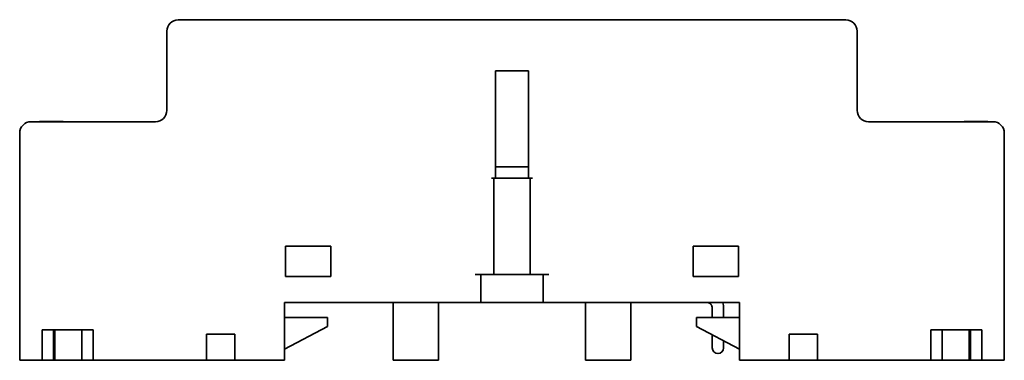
# Model space of a CAD drawing. Header units: millimetres. Extents: x 30 to 186, y 17 to 291.
# Tile 3 of 12: x 99 to 186, y 136 to 166. Entities that reach past the tile are written whole.
import ezdxf

# ---------------------------------------------------------------- set-up
doc = ezdxf.new("R2010")
doc.units = ezdxf.units.MM
doc.layers.add('Visible (ISO)', color=7, linetype='Continuous', lineweight=35)

msp = doc.modelspace()

# ---------------------------------------------------------------- linework, layer by layer
at = {"layer": 'Visible (ISO)'}
for p, q in [((172.453, 165.928), (113.453, 165.928)), ((113.911, 165.928), (113.911, 165.948)), ((113.95, 165.928), (113.95, 165.948)), ((113.95, 165.948), (114.154, 165.948)), ((114.154, 165.928), (114.154, 165.948)), ((114.154, 165.948), (115.956, 165.948)), ((115.956, 165.928), (115.956, 165.948)), ((115.995, 165.928), (115.995, 165.948)), ((123.979, 165.928), (123.979, 165.948)), ((125.999, 165.948), (125.964, 165.948)), ((125.964, 165.928), (125.964, 165.948)), ((125.999, 165.928), (125.999, 165.948)), ((127.627, 165.928), (127.627, 165.948)), ((157.143, 165.928), (157.143, 165.948)), ((157.143, 165.948), (157.628, 165.948)), ((157.628, 165.948), (158.045, 165.948)), ((157.628, 165.928), (157.628, 165.948)), ((158.045, 165.948), (158.048, 165.948)), ((158.045, 165.928), (158.045, 165.948)), ((158.048, 165.948), (158.056, 165.948)), ((158.048, 165.928), (158.048, 165.948)), ((158.056, 165.948), (158.067, 165.948)), ((158.056, 165.928), (158.056, 165.948)), ((158.067, 165.948), (159.413, 165.948)), ((158.067, 165.928), (158.067, 165.948)), ((159.413, 165.948), (159.662, 165.948)), ((159.413, 165.928), (159.413, 165.948)), ((159.662, 165.948), (159.673, 165.948)), ((159.662, 165.928), (159.662, 165.948)), ((159.673, 165.948), (159.68, 165.948)), ((159.673, 165.928), (159.673, 165.948)), ((159.68, 165.948), (159.683, 165.948)), ((159.68, 165.928), (159.68, 165.948)), ((159.683, 165.928), (159.683, 165.948)), ((159.683, 165.948), (159.911, 165.948)), ((159.911, 165.928), (159.911, 165.948)), ((159.991, 165.928), (159.991, 165.948)), ((162.762, 165.948), (159.991, 165.948)), ((162.762, 165.928), (162.762, 165.948)), ((169.907, 165.928), (169.907, 165.948)), ((169.932, 165.948), (170.164, 165.948)), ((169.932, 165.928), (169.932, 165.948)), ((170.164, 165.928), (170.164, 165.948)), ((171.974, 165.928), (171.974, 165.948)), ((171.998, 165.928), (171.998, 165.948)), ((112.453, 164.928), (112.453, 157.928)), ((173.453, 157.928), (173.453, 164.928)), ((141.493, 151.928), (141.493, 161.428)), ((141.493, 161.428), (144.413, 161.428)), ((144.413, 161.428), (144.413, 151.928)), ((111.453, 156.928), (100.453, 156.928)), ((101.211, 156.928), (101.211, 156.948)), ((102.345, 156.928), (102.345, 156.948)), ((102.345, 156.948), (102.365, 156.948)), ((102.365, 156.928), (102.365, 156.948)), ((103.295, 156.928), (103.295, 156.948)), ((185.453, 156.928), (174.453, 156.928)), ((182.911, 156.928), (182.911, 156.948)), ((182.95, 156.948), (183.637, 156.948)), ((182.95, 156.928), (182.95, 156.948)), ((183.637, 156.948), (183.852, 156.948)), ((183.637, 156.928), (183.637, 156.948)), ((183.852, 156.948), (184.95, 156.948)), ((183.852, 156.928), (183.852, 156.948)), ((184.95, 156.928), (184.95, 156.948)), ((184.95, 156.948), (184.956, 156.948)), ((184.956, 156.928), (184.956, 156.948)), ((184.994, 156.928), (184.994, 156.948)), ((99.453, 135.828), (99.453, 155.928)), ((186.453, 135.828), (186.453, 155.928)), ((141.493, 152.928), (144.413, 152.928)), ((141.493, 151.928), (141.146, 151.928)), ((141.346, 143.428), (141.346, 151.928)), ((141.493, 151.928), (144.413, 151.928)), ((144.759, 151.928), (144.413, 151.928)), ((144.559, 151.928), (144.559, 143.428)), ((122.953, 143.228), (122.953, 145.928)), ((122.953, 145.928), (126.953, 145.928)), ((126.953, 143.228), (126.953, 145.928)), ((158.953, 143.228), (158.953, 145.928)), ((158.953, 145.928), (162.953, 145.928)), ((162.953, 143.228), (162.953, 145.928)), ((126.953, 143.228), (122.953, 143.228)), ((139.703, 143.428), (141.146, 143.428)), ((140.203, 140.928), (140.203, 143.428)), ((141.346, 143.428), (141.146, 143.428)), ((144.559, 143.428), (141.346, 143.428)), ((144.759, 143.428), (144.559, 143.428)), ((144.759, 143.428), (146.203, 143.428)), ((145.703, 143.428), (145.703, 140.928)), ((162.953, 143.228), (158.953, 143.228)), ((122.853, 135.828), (122.853, 140.928)), ((122.853, 140.928), (139.703, 140.928)), ((132.453, 140.928), (132.453, 135.828)), ((136.453, 140.928), (136.453, 135.828)), ((140.203, 140.928), (139.703, 140.928)), ((140.203, 140.928), (140.703, 140.928)), ((145.203, 140.928), (140.703, 140.928)), ((145.203, 140.928), (145.703, 140.928)), ((146.203, 140.928), (145.703, 140.928)), ((146.203, 140.928), (163.053, 140.928)), ((149.453, 140.928), (149.453, 135.828)), ((153.453, 140.928), (153.453, 135.828)), ((160.653, 140.428), (160.653, 139.628)), ((161.653, 140.428), (161.653, 139.628)), ((163.053, 140.928), (163.053, 135.828)), ((122.853, 139.628), (126.653, 139.628)), ((126.653, 139.628), (126.653, 138.828)), ((159.253, 139.628), (163.053, 139.628)), ((159.253, 138.828), (159.253, 139.628)), ((101.453, 138.528), (105.953, 138.528)), ((101.453, 138.528), (101.453, 135.828)), ((102.453, 135.828), (102.453, 138.528)), ((102.553, 138.528), (102.553, 135.828)), ((104.953, 138.528), (104.953, 135.828)), ((105.953, 135.828), (105.953, 138.528)), ((126.653, 138.828), (122.853, 136.828)), ((163.053, 136.828), (159.253, 138.828)), ((179.953, 138.528), (184.453, 138.528)), ((179.953, 138.528), (179.953, 135.828)), ((180.953, 135.828), (180.953, 138.528)), ((183.353, 135.828), (183.353, 138.528)), ((183.453, 138.528), (183.453, 135.828)), ((184.453, 135.828), (184.453, 138.528)), ((118.453, 138.128), (115.953, 138.128)), ((115.953, 135.828), (115.953, 138.128)), ((118.453, 138.128), (118.453, 135.828)), ((160.653, 138.092), (160.653, 137.928)), ((160.653, 137.928), (160.653, 136.928)), ((161.653, 136.928), (161.653, 137.565)), ((169.953, 138.128), (167.453, 138.128)), ((167.453, 135.828), (167.453, 138.128)), ((169.953, 138.128), (169.953, 135.828)), ((99.453, 135.828), (101.453, 135.828)), ((101.453, 135.828), (102.453, 135.828)), ((102.553, 135.828), (102.453, 135.828)), ((104.953, 135.828), (102.553, 135.828)), ((104.953, 135.828), (105.953, 135.828)), ((105.953, 135.828), (115.953, 135.828)), ((118.453, 135.828), (115.953, 135.828)), ((118.453, 135.828), (122.853, 135.828)), ((132.453, 135.828), (136.453, 135.828)), ((149.453, 135.828), (153.453, 135.828)), ((163.053, 135.828), (167.453, 135.828)), ((169.953, 135.828), (167.453, 135.828)), ((169.953, 135.828), (179.953, 135.828)), ((179.953, 135.828), (180.953, 135.828)), ((183.353, 135.828), (180.953, 135.828)), ((183.453, 135.828), (183.353, 135.828)), ((183.453, 135.828), (184.453, 135.828)), ((184.453, 135.828), (186.453, 135.828))]:
    msp.add_line(p, q, dxfattribs=at)
for centre, radius, start, end in [((113.453, 164.928), 1, 90, 180), ((172.453, 164.928), 1, 0, 90), ((111.453, 157.928), 1, 270, 0), ((174.453, 157.928), 1, 180, 270), ((100.453, 155.928), 1, 90, 180), ((185.453, 155.928), 1, 0, 90), ((161.153, 136.928), 0.5, 180, 0)]:
    msp.add_arc(centre, radius, start, end, dxfattribs=at)
for points, knots in [([(113.911, 165.948), (113.911, 165.948), (113.915, 165.948), (113.932, 165.948), (113.94, 165.948), (113.95, 165.948)], [-0.05431345, -0.05431345, -0.05431345, -0.05431345, -0.03758207, -0.03758207, -0.02814561, -0.02814561, -0.02814561, -0.02814561]), ([(115.956, 165.948), (115.96, 165.948), (115.964, 165.948), (115.98, 165.948), (115.995, 165.948), (115.995, 165.948)], [-0.04425883, -0.04425883, -0.04425883, -0.04425883, -0.03483392, -0.03483392, 0, 0, 0, 0]), ([(159.911, 165.948), (159.921, 165.948), (159.931, 165.948), (159.956, 165.948), (159.973, 165.948), (159.991, 165.948)], [-0.05542019, -0.05542019, -0.05542019, -0.05542019, -0.04798675, -0.04798675, -0.03584306, -0.03584306, -0.03584306, -0.03584306]), ([(169.907, 165.948), (169.907, 165.948), (169.912, 165.948), (169.924, 165.948), (169.928, 165.948), (169.932, 165.948)], [-0.08448917, -0.08448917, -0.08448917, -0.08448917, -0.07448725, -0.07448725, -0.07136073, -0.07136073, -0.07136073, -0.07136073]), ([(170.164, 165.948), (170.235, 165.948), (170.326, 165.948), (170.463, 165.948), (170.546, 165.948), (170.682, 165.948)], [-0.1151932, -0.1151932, -0.1151932, -0.1151932, -0.0553783, -0.0553783, 0, 0, 0, 0]), ([(170.682, 165.948), (170.737, 165.948), (170.793, 165.948), (170.876, 165.948), (170.939, 165.948), (171.024, 165.948)], [-0.09709578, -0.09709578, -0.09709578, -0.09709578, -0.029223, -0.029223, 0, 0, 0, 0]), ([(171.024, 165.948), (171.082, 165.948), (171.143, 165.948), (171.242, 165.948), (171.314, 165.948), (171.424, 165.948)], [-0.09468811, -0.09468811, -0.09468811, -0.09468811, -0.03310215, -0.03310215, 0, 0, 0, 0]), ([(171.424, 165.948), (171.467, 165.948), (171.51, 165.948), (171.591, 165.948), (171.629, 165.948), (171.724, 165.948), (171.776, 165.948), (171.855, 165.948), (171.897, 165.948), (171.962, 165.948), (171.974, 165.948), (171.974, 165.948)], [-0.1259782, -0.1259782, -0.1259782, -0.1259782, -0.1047253, -0.1047253, -0.0851389, -0.0851389, -0.0533083, -0.0533083, -0.0280311, -0.0280311, 0, 0, 0, 0]), ([(101.211, 156.948), (101.211, 156.948), (101.215, 156.948), (101.235, 156.948), (101.25, 156.948), (101.301, 156.948), (101.342, 156.948), (101.395, 156.948)], [-0.05431345, -0.05431345, -0.05431345, -0.05431345, -0.03758207, -0.03758207, -0.02222544, -0.02222544, 0, 0, 0, 0]), ([(101.395, 156.948), (101.454, 156.948), (101.522, 156.948), (101.644, 156.948), (101.727, 156.948), (101.846, 156.948)], [-0.09365566, -0.09365566, -0.09365566, -0.09365566, -0.03580663, -0.03580663, 0, 0, 0, 0]), ([(101.846, 156.948), (101.893, 156.948), (101.942, 156.948), (102.015, 156.948), (102.054, 156.948), (102.144, 156.948), (102.183, 156.948), (102.216, 156.948)], [-0.05807597, -0.05807597, -0.05807597, -0.05807597, -0.03031514, -0.03031514, -0.01432882, -0.01432882, 0, 0, 0, 0]), ([(102.216, 156.948), (102.253, 156.948), (102.283, 156.948), (102.321, 156.948), (102.336, 156.948), (102.345, 156.948)], [-0.03040014, -0.03040014, -0.03040014, -0.03040014, -0.01417411, -0.01417411, 0, 0, 0, 0]), ([(102.365, 156.948), (102.375, 156.948), (102.391, 156.948), (102.439, 156.948), (102.469, 156.948), (102.556, 156.948), (102.604, 156.948), (102.697, 156.948), (102.753, 156.948), (102.812, 156.948)], [-0.04748843, -0.04748843, -0.04748843, -0.04748843, -0.03892841, -0.03892841, -0.03018678, -0.03018678, -0.01756637, -0.01756637, 0, 0, 0, 0]), ([(102.812, 156.948), (102.857, 156.948), (102.903, 156.948), (102.977, 156.948), (103.017, 156.948), (103.108, 156.948), (103.148, 156.948), (103.182, 156.948)], [-0.05310489, -0.05310489, -0.05310489, -0.05310489, -0.03198949, -0.03198949, -0.01711584, -0.01711584, 0, 0, 0, 0]), ([(103.182, 156.948), (103.221, 156.948), (103.249, 156.948), (103.28, 156.948), (103.295, 156.948), (103.295, 156.948)], [-0.08462428, -0.08462428, -0.08462428, -0.08462428, -0.03483392, -0.03483392, 0, 0, 0, 0]), ([(182.911, 156.948), (182.911, 156.948), (182.916, 156.948), (182.933, 156.948), (182.94, 156.948), (182.95, 156.948)], [-0.17943575, -0.17943575, -0.17943575, -0.17943575, -0.15534008, -0.15534008, -0.14274421, -0.14274421, -0.14274421, -0.14274421]), ([(160.247, 140.928), (160.284, 140.928), (160.321, 140.922), (160.395, 140.896), (160.432, 140.875), (160.501, 140.819), (160.534, 140.784), (160.588, 140.702), (160.609, 140.658), (160.639, 140.564), (160.649, 140.515), (160.652, 140.453), (160.653, 140.441), (160.653, 140.428)], [0, 0, 0, 0, 0.314159, 0.314159, 0.628319, 0.628319, 0.942478, 0.942478, 1.230385, 1.230385, 1.503738, 1.503738, 1.570796, 1.570796, 1.570796, 1.570796]), ([(161.573, 140.928), (161.575, 140.921), (161.577, 140.914), (161.625, 140.762), (161.65, 140.61), (161.653, 140.448), (161.653, 140.438), (161.653, 140.428)], [1.2207535, 1.2207535, 1.2207535, 1.2207535, 1.2361462, 1.2361462, 1.5503054, 1.5503054, 1.5707963, 1.5707963, 1.5707963, 1.5707963])]:
    msp.add_open_spline(points, degree=3, knots=knots, dxfattribs=at)
for points, degree in [([(124.302, 165.948), (124.144, 165.948), (123.979, 165.948), (123.979, 165.948)], 2), ([(125.091, 165.948), (124.855, 165.948), (124.456, 165.948), (124.302, 165.948)], 2), ([(125.738, 165.948), (125.638, 165.948), (125.321, 165.948), (125.091, 165.948)], 2), ([(125.964, 165.948), (125.942, 165.948), (125.84, 165.948), (125.738, 165.948)], 2), ([(126.781, 165.948), (126.492, 165.948), (126.055, 165.948), (125.999, 165.948)], 2), ([(127.428, 165.948), (127.317, 165.948), (126.997, 165.948), (126.781, 165.948)], 2), ([(127.627, 165.948), (127.627, 165.948), (127.53, 165.948), (127.428, 165.948)], 2), ([(171.974, 165.948), (171.991, 165.948), (171.998, 165.948), (171.998, 165.948)], 3), ([(184.956, 156.948), (184.983, 156.948), (184.994, 156.948), (184.994, 156.948)], 3)]:
    msp.add_open_spline(points, degree=degree, dxfattribs=at)

doc.saveas('drawing.dxf')
